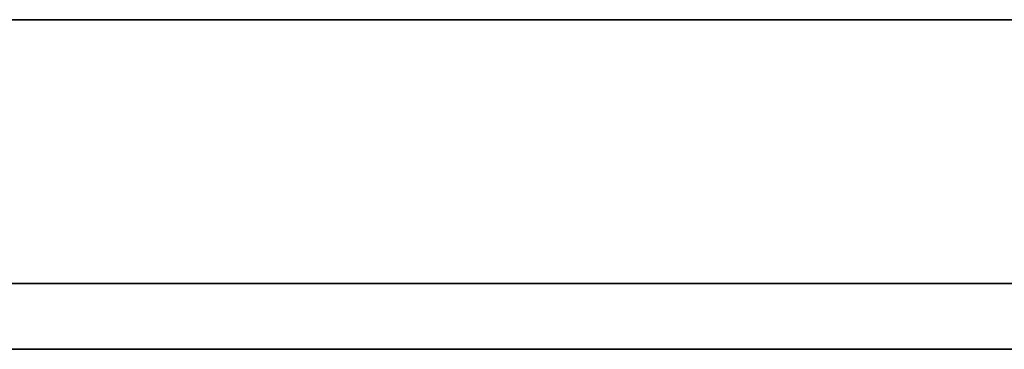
# Model space of a CAD drawing. Header units: millimetres. Extents: x -52 to 139, y -34 to 1.
# Tile 8 of 14: x 26 to 56, y -13 to -3. Entities that reach past the tile are written whole.
import ezdxf

# ---------------------------------------------------------------- set-up
doc = ezdxf.new("R2010")
doc.units = ezdxf.units.MM
doc.header["$MEASUREMENT"] = 0
for name, color, linetype in [('CFCOMBO-Mounting templates v7_Sketch10', 7, 'Continuous'), ('CFCOMBO-Mounting templates v7_Sketch11', 7, 'Continuous'), ('CFCOMBO-Mounting templates v7_Sketch12', 7, 'Continuous'), ('CFCOMBO-Mounting templates v7_Sketch13', 7, 'Continuous'), ('CFCOMBO-Mounting templates v7_Sketch14', 7, 'Continuous'), ('CFCOMBO-Mounting templates v7_Sketch15', 7, 'Continuous'), ('CFCOMBO-Mounting templates v7_Sketch16', 7, 'Continuous'), ('CFCOMBO-Mounting templates v7_Sketch17', 7, 'Continuous'), ('CFCOMBO-Mounting templates v7_Sketch18', 7, 'Continuous'), ('CFCOMBO-Mounting templates v7_Sketch19', 7, 'Continuous'), ('CFCOMBO-Mounting templates v7_Sketch2', 7, 'Continuous'), ('CFCOMBO-Mounting templates v7_Sketch20', 7, 'Continuous'), ('CFCOMBO-Mounting templates v7_Sketch22', 7, 'Continuous'), ('CFCOMBO-Mounting templates v7_Sketch28', 7, 'Continuous'), ('CFCOMBO-Mounting templates v7_Sketch3', 7, 'Continuous'), ('CFCOMBO-Mounting templates v7_Sketch4', 7, 'Continuous'), ('CFCOMBO-Mounting templates v7_Sketch7', 7, 'Continuous'), ('CFCOMBO-Mounting templates v7_Sketch8', 7, 'Continuous'), ('CFCOMBO-Mounting templates v7_Sketch9', 7, 'Continuous')]:
    doc.layers.add(name, color=color, linetype=linetype)

msp = doc.modelspace()

# ---------------------------------------------------------------- linework, layer by layer
at = {"layer": 'CFCOMBO-Mounting templates v7_Sketch10'}
for q in [(26.5, -11), (26.5, -11), (26.5, -11), (26.5, -11), (26.602, -11, 2.93), (26.602, -11, -2.93)]:
    msp.add_line((68.5, -11), q, dxfattribs=at)
at = {"layer": 'CFCOMBO-Mounting templates v7_Sketch10', "extrusion": (0, 1, 0)}
for radius in [42, 40]:
    msp.add_circle((-68.5, 0, -11), radius, dxfattribs=at)
msp.add_arc((-68.5, 0, -11), 49.5, 22.1113, 337.8887, dxfattribs=at)
at = {"layer": 'CFCOMBO-Mounting templates v7_Sketch11'}
for p, q in [((26.602, -11, 2.93), (28.597, -11, 2.79)), ((28.597, -11, -2.79), (26.602, -11, -2.93))]:
    msp.add_line(p, q, dxfattribs=at)
at = {"layer": 'CFCOMBO-Mounting templates v7_Sketch11', "extrusion": (0, 1, 0)}
for radius, start, end in [(49.5, 22.1113, 337.8887), (42, 4, 86), (42, 274, 356), (40, 274, 356), (40, 4, 86)]:
    msp.add_arc((-68.5, 0, -11), radius, start, end, dxfattribs=at)
at = {"layer": 'CFCOMBO-Mounting templates v7_Sketch12'}
for p, q in [((28.597, -11, -2.79), (26.602, -11, -2.93)), ((26.602, -11, 2.93), (28.597, -11, 2.79))]:
    msp.add_line(p, q, dxfattribs=at)
at = {"layer": 'CFCOMBO-Mounting templates v7_Sketch12', "extrusion": (0, 1, 0)}
for radius, start, end in [(49.5, 22.1113, 337.8887), (42, 4, 86), (42, 274, 356), (40, 274, 356), (40, 4, 86)]:
    msp.add_arc((-68.5, 0, -11), radius, start, end, dxfattribs=at)
at = {"layer": 'CFCOMBO-Mounting templates v7_Sketch13', "extrusion": (0, 1, 0)}
for radius, start, end in [(70, 41.42091, 89.18683), (50, 22.1113, 179.427)]:
    msp.add_arc((-68.5, 0, -3), radius, start, end, dxfattribs=at)
at = {"layer": 'CFCOMBO-Mounting templates v7_Sketch14', "extrusion": (0, -1, 0)}
for radius, start, end in [(70, 221.42091, 269.18464), (70, 90.81317, 138.57909), (50.75, 203.362, 156.638), (50, 202.1113, 157.8887)]:
    msp.add_arc((68.5, 0, 13), radius, start, end, dxfattribs=at)
at = {"layer": 'CFCOMBO-Mounting templates v7_Sketch15'}
for p, q in [((26.602, -13, -2.93), (28.597, -13, -2.79)), ((28.597, -13, 2.79), (26.602, -13, 2.93))]:
    msp.add_line(p, q, dxfattribs=at)
at = {"layer": 'CFCOMBO-Mounting templates v7_Sketch15', "extrusion": (0, -1, 0)}
for radius, start, end in [(50.25, 202.4667, 157.5333), (49.5, 202.1113, 157.8887), (42, 184, 266), (42, 94, 176), (40, 184, 266), (40, 94, 176)]:
    msp.add_arc((68.5, 0, 13), radius, start, end, dxfattribs=at)
at = {"layer": 'CFCOMBO-Mounting templates v7_Sketch16', "extrusion": (0, 1, 0)}
for radius, start, end in [(70, 270.81536, 318.57909), (50.75, 180.5645, 336.638)]:
    msp.add_arc((-68.5, 0, -3), radius, start, end, dxfattribs=at)
at = {"layer": 'CFCOMBO-Mounting templates v7_Sketch17', "extrusion": (0, 1, 0)}
for radius, start, end in [(70, 41.42091, 89.18683), (50.75, 23.362, 179.4355)]:
    msp.add_arc((-68.5, 0, -3), radius, start, end, dxfattribs=at)
at = {"layer": 'CFCOMBO-Mounting templates v7_Sketch18'}
for p, q in [((28.597, -11, -2.79), (26.602, -11, -2.93)), ((26.602, -11, 2.93), (28.597, -11, 2.79))]:
    msp.add_line(p, q, dxfattribs=at)
at = {"layer": 'CFCOMBO-Mounting templates v7_Sketch18', "extrusion": (0, 1, 0)}
for radius, start, end in [(50.25, 22.4667, 337.5333), (42, 274, 356), (42, 4, 86), (40, 274, 356), (40, 4, 86)]:
    msp.add_arc((-68.5, 0, -11), radius, start, end, dxfattribs=at)
at = {"layer": 'CFCOMBO-Mounting templates v7_Sketch19'}
for p, q in [((26.602, -11, 2.93), (28.597, -11, 2.79)), ((28.597, -11, -2.79), (26.602, -11, -2.93))]:
    msp.add_line(p, q, dxfattribs=at)
at = {"layer": 'CFCOMBO-Mounting templates v7_Sketch19', "extrusion": (0, 1, 0)}
for radius, start, end in [(50.25, 22.4667, 337.5333), (42, 274, 356), (42, 4, 86), (40, 4, 86), (40, 274, 356)]:
    msp.add_arc((-68.5, 0, -11), radius, start, end, dxfattribs=at)
at = {"layer": 'CFCOMBO-Mounting templates v7_Sketch2', "extrusion": (0, -1, 0)}
for centre, radius in [((68.5, 0, 3), 41.5), ((35.973, -32.527, 3), 2.1), ((35.973, 32.527, 3), 2.1)]:
    msp.add_circle(centre, radius, dxfattribs=at)
for radius, start, end in [(70, 221.42091, 138.57909), (50, 202.1113, 157.8887)]:
    msp.add_arc((68.5, 0, 3), radius, start, end, dxfattribs=at)
at = {"layer": 'CFCOMBO-Mounting templates v7_Sketch20'}
for p, q in [((28.597, -11, -2.79), (26.602, -11, -2.93)), ((26.602, -11, 2.93), (28.597, -11, 2.79)), ((32, -11, 12), (41, -11, 12)), ((41, -11, -14), (32, -11, -14)), ((32, -11, -14), (32, -11, 12)), ((41, -11, 12), (41, -11, -14))]:
    msp.add_line(p, q, dxfattribs=at)
at = {"layer": 'CFCOMBO-Mounting templates v7_Sketch20', "extrusion": (0, 1, 0)}
for radius, start, end in [(50.25, 22.4667, 337.5333), (42, 274, 356), (42, 4, 86), (40, 4, 86), (40, 274, 356)]:
    msp.add_arc((-68.5, 0, -11), radius, start, end, dxfattribs=at)
at = {"layer": 'CFCOMBO-Mounting templates v7_Sketch22'}
for p, q in [((28.597, -11, -2.79), (26.602, -11, -2.93)), ((26.602, -11, 2.93), (28.597, -11, 2.79)), ((33.108, -11, 3.589), (33.02, -11, 4.08)), ((33.102, -11, -5.319), (33.102, -11, -5.759)), ((36, -11, -5.319), (33.102, -11, -5.319)), ((33.102, -11, -5.759), (33.509, -11, -5.759)), ((33.102, -11, -0.664), (33.102, -11, -1.104)), ((36, -11, -0.664), (33.102, -11, -0.664)), ((33.102, -11, -1.104), (33.509, -11, -1.104)), ((34.106, -11, 3.161), (33.675, -11, 3.106)), ((34.011, -11, -9.246), (36, -11, -9.246)), ((34.011, -11, -4.591), (36, -11, -4.591)), ((36, -11, -7.041), (34.117, -11, -7.041)), ((36, -11, -2.386), (34.117, -11, -2.386)), ((36, -11, -8.757), (34.175, -11, -8.757)), ((36, -11, -4.102), (34.175, -11, -4.102)), ((34.317, -11, -7.532), (36, -11, -7.532)), ((34.317, -11, -2.877), (36, -11, -2.877)), ((34.497, -11, -5.81), (36, -11, -5.81)), ((34.497, -11, -1.156), (36, -11, -1.156)), ((34.944, -11, 4.13), (34.879, -11, 3.638)), ((36, -11, -9.246), (36, -11, -8.757)), ((36, -11, -7.532), (36, -11, -7.041)), ((36, -11, -5.81), (36, -11, -5.319)), ((36, -11, -1.156), (36, -11, -0.664)), ((36, -11, -2.877), (36, -11, -2.386)), ((36, -11, -4.591), (36, -11, -4.102))]:
    msp.add_line(p, q, dxfattribs=at)
at = {"layer": 'CFCOMBO-Mounting templates v7_Sketch22', "extrusion": (0, 1, 0)}
for radius, start, end in [(50.25, 22.4667, 337.5333), (42, 274, 356), (42, 4, 86), (40, 274, 356), (40, 4, 86)]:
    msp.add_arc((-68.5, 0, -11), radius, start, end, dxfattribs=at)
at = {"layer": 'CFCOMBO-Mounting templates v7_Sketch22'}
for points, knots in [([(31.984, -11, 2.877), (31.989, -11, 2.771), (32, -11, 2.561), (32.083, -11, 2.369), (32.124, -11, 2.274)], [0, 0, 0, 0, 0.03164171, 0.06236014, 0.06236014, 0.06236014, 0.06236014]), ([(32.281, -11, 6.771), (32.194, -11, 6.653), (32.012, -11, 6.406), (31.993, -11, 6.098), (31.984, -11, 5.936)], [0, 0, 0, 0, 0.04282902, 0.09034478, 0.09034478, 0.09034478, 0.09034478]), ([(31.984, -11, 5.936), (31.994, -11, 5.773), (32.013, -11, 5.461), (32.199, -11, 5.212), (32.288, -11, 5.093)], [0, 0, 0, 0, 0.04787944, 0.09138289, 0.09138289, 0.09138289, 0.09138289]), ([(32.255, -11, 3.671), (32.176, -11, 3.556), (32.012, -11, 3.317), (31.993, -11, 3.027), (31.984, -11, 2.877)], [0, 0, 0, 0, 0.04119557, 0.08530881, 0.08530881, 0.08530881, 0.08530881]), ([(32.124, -11, 2.274), (32.174, -11, 2.188), (32.272, -11, 2.021), (32.43, -11, 1.908), (32.508, -11, 1.853)], [0, 0, 0, 0, 0.02944897, 0.05755939, 0.05755939, 0.05755939, 0.05755939]), ([(33.02, -11, 4.08), (32.868, -11, 4.044), (32.576, -11, 3.974), (32.359, -11, 3.769), (32.255, -11, 3.671)], [0, 0, 0, 0, 0.04623713, 0.08814089, 0.08814089, 0.08814089, 0.08814089]), ([(33.015, -11, 7.085), (32.875, -11, 7.072), (32.597, -11, 7.046), (32.386, -11, 6.862), (32.281, -11, 6.771)], [0, 0, 0, 0, 0.04093599, 0.08164679, 0.08164679, 0.08164679, 0.08164679]), ([(32.288, -11, 5.093), (32.395, -11, 5), (32.607, -11, 4.814), (32.888, -11, 4.787), (33.029, -11, 4.774)], [0, 0, 0, 0, 0.04136486, 0.08249451, 0.08249451, 0.08249451, 0.08249451]), ([(32.565, -11, 2.394), (32.513, -11, 2.461), (32.406, -11, 2.6), (32.394, -11, 2.776), (32.387, -11, 2.866)], [0, 0, 0, 0, 0.02480864, 0.05144222, 0.05144222, 0.05144222, 0.05144222]), ([(32.387, -11, 2.866), (32.394, -11, 2.957), (32.407, -11, 3.134), (32.515, -11, 3.275), (32.568, -11, 3.344)], [0, 0, 0, 0, 0.02664502, 0.05202434, 0.05202434, 0.05202434, 0.05202434]), ([(32.508, -11, 1.853), (32.589, -11, 1.81), (32.751, -11, 1.726), (32.933, -11, 1.713), (33.023, -11, 1.707)], [0, 0, 0, 0, 0.02732341, 0.05410798, 0.05410798, 0.05410798, 0.05410798]), ([(33.012, -11, 2.211), (32.927, -11, 2.219), (32.758, -11, 2.233), (32.629, -11, 2.341), (32.565, -11, 2.394)], [0, 0, 0, 0, 0.02511242, 0.04940587, 0.04940587, 0.04940587, 0.04940587]), ([(32.568, -11, 3.344), (32.64, -11, 3.402), (32.798, -11, 3.531), (32.999, -11, 3.569), (33.108, -11, 3.589)], [0, 0, 0, 0, 0.02743818, 0.06017635, 0.06017635, 0.06017635, 0.06017635]), ([(33.517, -11, 2.462), (33.453, -11, 2.389), (33.32, -11, 2.237), (33.117, -11, 2.22), (33.012, -11, 2.211)], [0, 0, 0, 0, 0.02805874, 0.05838767, 0.05838767, 0.05838767, 0.05838767]), ([(33.512, -11, 6.937), (33.438, -11, 6.98), (33.284, -11, 7.069), (33.107, -11, 7.079), (33.015, -11, 7.085)], [0, 0, 0, 0, 0.02532155, 0.05244866, 0.05244866, 0.05244866, 0.05244866]), ([(33.023, -11, 1.707), (33.107, -11, 1.712), (33.275, -11, 1.724), (33.422, -11, 1.805), (33.495, -11, 1.846)], [0, 0, 0, 0, 0.02500445, 0.04975451, 0.04975451, 0.04975451, 0.04975451]), ([(33.029, -11, 4.774), (33.117, -11, 4.779), (33.291, -11, 4.79), (33.44, -11, 4.877), (33.513, -11, 4.92)], [0, 0, 0, 0, 0.02627782, 0.05121729, 0.05121729, 0.05121729, 0.05121729]), ([(33.544, -11, -7.456), (33.396, -11, -7.576), (33.11, -11, -7.809), (33.061, -11, -8.174), (33.037, -11, -8.351)], [0, 0, 0, 0, 0.0549002, 0.1064187, 0.1064187, 0.1064187, 0.1064187]), ([(33.166, -11, -6.121), (33.129, -11, -6.201), (33.051, -11, -6.364), (33.042, -11, -6.544), (33.037, -11, -6.637)], [0, 0, 0, 0, 0.02609355, 0.0536383, 0.0536383, 0.0536383, 0.0536383]), ([(33.037, -11, -8.351), (33.044, -11, -8.483), (33.056, -11, -8.729), (33.206, -11, -8.923), (33.276, -11, -9.014)], [0, 0, 0, 0, 0.03859531, 0.07197617, 0.07197617, 0.07197617, 0.07197617]), ([(33.037, -11, -6.637), (33.041, -11, -6.737), (33.048, -11, -6.923), (33.132, -11, -7.088), (33.171, -11, -7.165)], [0, 0, 0, 0, 0.02948728, 0.05503658, 0.05503658, 0.05503658, 0.05503658]), ([(33.166, -11, -1.467), (33.129, -11, -1.546), (33.051, -11, -1.709), (33.042, -11, -1.89), (33.037, -11, -1.982)], [0, 0, 0, 0, 0.02609366, 0.0536383, 0.0536383, 0.0536383, 0.0536383]), ([(33.037, -11, -3.696), (33.044, -11, -3.828), (33.056, -11, -4.074), (33.206, -11, -4.269), (33.276, -11, -4.359)], [0, 0, 0, 0, 0.03859531, 0.07197617, 0.07197617, 0.07197617, 0.07197617]), ([(33.037, -11, -1.982), (33.041, -11, -2.082), (33.048, -11, -2.268), (33.132, -11, -2.433), (33.171, -11, -2.51)], [0, 0, 0, 0, 0.0294874, 0.05503659, 0.05503659, 0.05503659, 0.05503659]), ([(33.544, -11, -2.801), (33.396, -11, -2.921), (33.11, -11, -3.154), (33.061, -11, -3.519), (33.037, -11, -3.696)], [0, 0, 0, 0, 0.0549002, 0.1064187, 0.1064187, 0.1064187, 0.1064187]), ([(33.509, -11, -5.759), (33.441, -11, -5.808), (33.305, -11, -5.908), (33.213, -11, -6.05), (33.166, -11, -6.121)], [0, 0, 0, 0, 0.02492619, 0.05026819, 0.05026819, 0.05026819, 0.05026819]), ([(33.509, -11, -1.104), (33.441, -11, -1.153), (33.305, -11, -1.253), (33.213, -11, -1.395), (33.166, -11, -1.467)], [0, 0, 0, 0, 0.02492627, 0.05026817, 0.05026817, 0.05026817, 0.05026817]), ([(33.171, -11, -7.165), (33.22, -11, -7.229), (33.32, -11, -7.358), (33.469, -11, -7.423), (33.544, -11, -7.456)], [0, 0, 0, 0, 0.02377988, 0.04802775, 0.04802775, 0.04802775, 0.04802775]), ([(33.171, -11, -2.51), (33.22, -11, -2.574), (33.32, -11, -2.703), (33.469, -11, -2.768), (33.544, -11, -2.801)], [0, 0, 0, 0, 0.02377988, 0.04802775, 0.04802775, 0.04802775, 0.04802775]), ([(33.276, -11, -9.014), (33.373, -11, -9.081), (33.593, -11, -9.233), (33.862, -11, -9.241), (34.011, -11, -9.246)], [0, 0, 0, 0, 0.03495559, 0.07855564, 0.07855564, 0.07855564, 0.07855564]), ([(33.276, -11, -4.359), (33.373, -11, -4.426), (33.593, -11, -4.578), (33.862, -11, -4.586), (34.011, -11, -4.591)], [0, 0, 0, 0, 0.03495559, 0.07855564, 0.07855564, 0.07855564, 0.07855564]), ([(33.462, -11, -8.241), (33.47, -11, -8.145), (33.486, -11, -7.954), (33.606, -11, -7.806), (33.666, -11, -7.734)], [0, 0, 0, 0, 0.02842517, 0.05583856, 0.05583856, 0.05583856, 0.05583856]), ([(33.462, -11, -6.528), (33.467, -11, -6.46), (33.476, -11, -6.325), (33.54, -11, -6.205), (33.572, -11, -6.145)], [0, 0, 0, 0, 0.020138, 0.04026129, 0.04026129, 0.04026129, 0.04026129]), ([(33.542, -11, -8.536), (33.519, -11, -8.492), (33.471, -11, -8.399), (33.465, -11, -8.295), (33.462, -11, -8.241)], [0, 0, 0, 0, 0.01487765, 0.03082607, 0.03082607, 0.03082607, 0.03082607]), ([(33.626, -11, -6.921), (33.579, -11, -6.871), (33.474, -11, -6.762), (33.467, -11, -6.61), (33.462, -11, -6.528)], [0, 0, 0, 0, 0.02003007, 0.04384948, 0.04384948, 0.04384948, 0.04384948]), ([(33.462, -11, -1.873), (33.467, -11, -1.805), (33.476, -11, -1.67), (33.54, -11, -1.55), (33.572, -11, -1.49)], [0, 0, 0, 0, 0.02013788, 0.04026128, 0.04026128, 0.04026128, 0.04026128]), ([(33.626, -11, -2.266), (33.579, -11, -2.216), (33.474, -11, -2.107), (33.467, -11, -1.956), (33.462, -11, -1.873)], [0, 0, 0, 0, 0.02002998, 0.04384939, 0.04384939, 0.04384939, 0.04384939]), ([(33.542, -11, -3.881), (33.519, -11, -3.837), (33.471, -11, -3.744), (33.465, -11, -3.64), (33.462, -11, -3.587)], [0, 0, 0, 0, 0.01487765, 0.03082607, 0.03082607, 0.03082607, 0.03082607]), ([(33.462, -11, -3.587), (33.47, -11, -3.49), (33.486, -11, -3.299), (33.606, -11, -3.152), (33.666, -11, -3.079)], [0, 0, 0, 0, 0.02842517, 0.05583856, 0.05583856, 0.05583856, 0.05583856]), ([(33.495, -11, 1.846), (33.563, -11, 1.9), (33.706, -11, 2.012), (33.79, -11, 2.174), (33.834, -11, 2.258)], [0, 0, 0, 0, 0.02574151, 0.0538546, 0.0538546, 0.0538546, 0.0538546]), ([(33.831, -11, 6.484), (33.792, -11, 6.578), (33.719, -11, 6.753), (33.578, -11, 6.879), (33.512, -11, 6.937)], [0, 0, 0, 0, 0.02986605, 0.05605814, 0.05605814, 0.05605814, 0.05605814]), ([(33.513, -11, 4.92), (33.579, -11, 4.977), (33.719, -11, 5.1), (33.792, -11, 5.272), (33.831, -11, 5.363)], [0, 0, 0, 0, 0.02590174, 0.05517627, 0.05517627, 0.05517627, 0.05517627]), ([(33.681, -11, 3.027), (33.674, -11, 2.926), (33.661, -11, 2.725), (33.565, -11, 2.549), (33.517, -11, 2.462)], [0, 0, 0, 0, 0.03008865, 0.05945039, 0.05945039, 0.05945039, 0.05945039]), ([(33.75, -11, -8.709), (33.709, -11, -8.69), (33.625, -11, -8.65), (33.57, -11, -8.575), (33.542, -11, -8.536)], [0, 0, 0, 0, 0.01349066, 0.0275152, 0.0275152, 0.0275152, 0.0275152]), ([(33.75, -11, -4.055), (33.709, -11, -4.035), (33.625, -11, -3.995), (33.57, -11, -3.92), (33.542, -11, -3.881)], [0, 0, 0, 0, 0.01349077, 0.02751513, 0.02751513, 0.02751513, 0.02751513]), ([(33.572, -11, -6.145), (33.613, -11, -6.09), (33.697, -11, -5.977), (33.825, -11, -5.919), (33.891, -11, -5.889)], [0, 0, 0, 0, 0.02027153, 0.04144974, 0.04144974, 0.04144974, 0.04144974]), ([(33.572, -11, -1.49), (33.613, -11, -1.435), (33.697, -11, -1.323), (33.825, -11, -1.264), (33.891, -11, -1.235)], [0, 0, 0, 0, 0.02027144, 0.04144971, 0.04144971, 0.04144971, 0.04144971]), ([(34.117, -11, -7.041), (34.02, -11, -7.039), (33.846, -11, -7.036), (33.693, -11, -6.956), (33.626, -11, -6.921)], [0, 0, 0, 0, 0.02880618, 0.05116324, 0.05116324, 0.05116324, 0.05116324]), ([(34.117, -11, -2.386), (34.02, -11, -2.384), (33.846, -11, -2.381), (33.693, -11, -2.301), (33.626, -11, -2.266)], [0, 0, 0, 0, 0.02880617, 0.05116332, 0.05116332, 0.05116332, 0.05116332]), ([(33.666, -11, -7.734), (33.751, -11, -7.675), (33.946, -11, -7.542), (34.183, -11, -7.535), (34.317, -11, -7.532)], [0, 0, 0, 0, 0.03046293, 0.06943378, 0.06943378, 0.06943378, 0.06943378]), ([(33.666, -11, -3.079), (33.751, -11, -3.02), (33.946, -11, -2.887), (34.183, -11, -2.881), (34.317, -11, -2.877)], [0, 0, 0, 0, 0.03046293, 0.06943378, 0.06943378, 0.06943378, 0.06943378]), ([(33.675, -11, 3.106), (33.677, -11, 3.092), (33.68, -11, 3.065), (33.68, -11, 3.039), (33.681, -11, 3.027)], [0, 0, 0, 0, 0.004452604, 0.007934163, 0.007934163, 0.007934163, 0.007934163]), ([(34.175, -11, -8.757), (34.09, -11, -8.757), (33.946, -11, -8.757), (33.807, -11, -8.723), (33.75, -11, -8.709)], [0, 0, 0, 0, 0.02536917, 0.04282769, 0.04282769, 0.04282769, 0.04282769]), ([(34.175, -11, -4.102), (34.09, -11, -4.102), (33.946, -11, -4.102), (33.807, -11, -4.068), (33.75, -11, -4.055)], [0, 0, 0, 0, 0.02536916, 0.04282771, 0.04282771, 0.04282771, 0.04282771]), ([(34.19, -11, 7.048), (34.108, -11, 6.973), (33.939, -11, 6.817), (33.868, -11, 6.598), (33.831, -11, 6.484)], [0, 0, 0, 0, 0.032632, 0.06779653, 0.06779653, 0.06779653, 0.06779653]), ([(33.831, -11, 5.363), (33.875, -11, 5.249), (33.959, -11, 5.031), (34.135, -11, 4.876), (34.218, -11, 4.802)], [0, 0, 0, 0, 0.03603032, 0.06904886, 0.06904886, 0.06904886, 0.06904886]), ([(33.834, -11, 2.258), (33.867, -11, 2.147), (33.931, -11, 1.933), (34.094, -11, 1.781), (34.173, -11, 1.707)], [0, 0, 0, 0, 0.0339344, 0.06578317, 0.06578317, 0.06578317, 0.06578317]), ([(33.891, -11, -5.889), (33.976, -11, -5.867), (34.174, -11, -5.813), (34.379, -11, -5.811), (34.497, -11, -5.81)], [0, 0, 0, 0, 0.02632564, 0.06130657, 0.06130657, 0.06130657, 0.06130657]), ([(33.891, -11, -1.235), (33.976, -11, -1.212), (34.174, -11, -1.158), (34.379, -11, -1.157), (34.497, -11, -1.156)], [0, 0, 0, 0, 0.02632564, 0.06130657, 0.06130657, 0.06130657, 0.06130657]), ([(34.271, -11, 2.252), (34.207, -11, 2.332), (34.076, -11, 2.497), (34.06, -11, 2.707), (34.052, -11, 2.814)], [0, 0, 0, 0, 0.03002497, 0.06161098, 0.06161098, 0.06161098, 0.06161098]), ([(34.052, -11, 2.814), (34.055, -11, 2.867), (34.062, -11, 2.984), (34.091, -11, 3.098), (34.106, -11, 3.161)], [0, 0, 0, 0, 0.01568017, 0.03514668, 0.03514668, 0.03514668, 0.03514668]), ([(34.173, -11, 1.707), (34.267, -11, 1.649), (34.465, -11, 1.529), (34.697, -11, 1.517), (34.819, -11, 1.51)], [0, 0, 0, 0, 0.03255015, 0.068393, 0.068393, 0.068393, 0.068393]), ([(34.843, -11, 7.246), (34.721, -11, 7.239), (34.486, -11, 7.226), (34.285, -11, 7.105), (34.19, -11, 7.048)], [0, 0, 0, 0, 0.03618539, 0.06920787, 0.06920787, 0.06920787, 0.06920787]), ([(34.218, -11, 4.802), (34.314, -11, 4.746), (34.511, -11, 4.63), (34.739, -11, 4.617), (34.857, -11, 4.61)], [0, 0, 0, 0, 0.03268757, 0.06753666, 0.06753666, 0.06753666, 0.06753666]), ([(34.829, -11, 2.031), (34.723, -11, 2.04), (34.513, -11, 2.056), (34.351, -11, 2.188), (34.271, -11, 2.252)], [0, 0, 0, 0, 0.03135695, 0.06129596, 0.06129596, 0.06129596, 0.06129596]), ([(34.819, -11, 1.51), (34.987, -11, 1.526), (35.324, -11, 1.558), (35.579, -11, 1.781), (35.707, -11, 1.892)], [0, 0, 0, 0, 0.04933021, 0.09887057, 0.09887057, 0.09887057, 0.09887057]), ([(35.424, -11, 2.27), (35.339, -11, 2.2), (35.165, -11, 2.059), (34.942, -11, 2.041), (34.829, -11, 2.031)], [0, 0, 0, 0, 0.03229446, 0.06544194, 0.06544194, 0.06544194, 0.06544194]), ([(35.718, -11, 6.883), (35.593, -11, 6.989), (35.34, -11, 7.202), (35.01, -11, 7.231), (34.843, -11, 7.246)], [0, 0, 0, 0, 0.04788068, 0.0967855, 0.0967855, 0.0967855, 0.0967855]), ([(34.857, -11, 4.61), (35.021, -11, 4.625), (35.347, -11, 4.654), (35.595, -11, 4.867), (35.719, -11, 4.973)], [0, 0, 0, 0, 0.0480672, 0.09563975, 0.09563975, 0.09563975, 0.09563975]), ([(34.879, -11, 3.638), (35.003, -11, 3.61), (35.226, -11, 3.559), (35.402, -11, 3.415), (35.48, -11, 3.351)], [0, 0, 0, 0, 0.03768771, 0.06751085, 0.06751085, 0.06751085, 0.06751085]), ([(35.757, -11, 3.733), (35.643, -11, 3.836), (35.411, -11, 4.048), (35.102, -11, 4.102), (34.944, -11, 4.13)], [0, 0, 0, 0, 0.04520528, 0.09216018, 0.09216018, 0.09216018, 0.09216018]), ([(35.664, -11, 2.855), (35.655, -11, 2.745), (35.635, -11, 2.525), (35.494, -11, 2.355), (35.424, -11, 2.27)], [0, 0, 0, 0, 0.03251661, 0.06461336, 0.06461336, 0.06461336, 0.06461336]), ([(35.48, -11, 3.351), (35.534, -11, 3.278), (35.643, -11, 3.131), (35.657, -11, 2.948), (35.664, -11, 2.855)], [0, 0, 0, 0, 0.02643951, 0.0538078, 0.0538078, 0.0538078, 0.0538078]), ([(35.707, -11, 1.892), (35.813, -11, 2.031), (36.031, -11, 2.315), (36.058, -11, 2.674), (36.071, -11, 2.858)], [0, 0, 0, 0, 0.0511531, 0.1052673, 0.1052673, 0.1052673, 0.1052673]), ([(36.068, -11, 5.928), (36.056, -11, 6.113), (36.034, -11, 6.466), (35.82, -11, 6.748), (35.718, -11, 6.883)], [0, 0, 0, 0, 0.0541925, 0.1037615, 0.1037615, 0.1037615, 0.1037615]), ([(35.719, -11, 4.973), (35.821, -11, 5.107), (36.034, -11, 5.389), (36.056, -11, 5.743), (36.068, -11, 5.928)], [0, 0, 0, 0, 0.0495148, 0.1037017, 0.1037017, 0.1037017, 0.1037017]), ([(36.071, -11, 2.858), (36.06, -11, 3.024), (36.038, -11, 3.346), (35.849, -11, 3.607), (35.757, -11, 3.733)], [0, 0, 0, 0, 0.04882658, 0.09459669, 0.09459669, 0.09459669, 0.09459669])]:
    msp.add_open_spline(points, degree=3, knots=knots, dxfattribs=at)
at = {"layer": 'CFCOMBO-Mounting templates v7_Sketch28'}
for p, q in [((25.547, -11, 2.001), (29.538, -11, 1.722)), ((26.602, -11, 2.93), (28.597, -11, 2.79)), ((28.597, -11, -2.79), (26.602, -11, -2.93)), ((33.108, -11, 3.589), (33.02, -11, 4.08)), ((36, -11, -5.319), (33.102, -11, -5.319)), ((33.102, -11, -5.759), (33.509, -11, -5.759)), ((33.102, -11, -5.319), (33.102, -11, -5.759)), ((33.102, -11, -1.104), (33.509, -11, -1.104)), ((33.102, -11, -0.664), (33.102, -11, -1.104)), ((36, -11, -0.664), (33.102, -11, -0.664)), ((34.106, -11, 3.161), (33.675, -11, 3.106)), ((34.011, -11, -9.246), (36, -11, -9.246)), ((34.011, -11, -4.591), (36, -11, -4.591)), ((36, -11, -7.041), (34.117, -11, -7.041)), ((36, -11, -2.386), (34.117, -11, -2.386)), ((36, -11, -8.757), (34.175, -11, -8.757)), ((36, -11, -4.102), (34.175, -11, -4.102)), ((34.317, -11, -7.532), (36, -11, -7.532)), ((34.317, -11, -2.877), (36, -11, -2.877)), ((34.497, -11, -5.81), (36, -11, -5.81)), ((34.497, -11, -1.156), (36, -11, -1.156)), ((34.944, -11, 4.13), (34.879, -11, 3.638)), ((36, -11, -5.81), (36, -11, -5.319)), ((36, -11, -9.246), (36, -11, -8.757)), ((36, -11, -7.532), (36, -11, -7.041)), ((36, -11, -4.591), (36, -11, -4.102)), ((36, -11, -2.877), (36, -11, -2.386)), ((36, -11, -1.156), (36, -11, -0.664))]:
    msp.add_line(p, q, dxfattribs=at)
at = {"layer": 'CFCOMBO-Mounting templates v7_Sketch28', "extrusion": (0, 1, 0)}
for radius, start, end in [(50.25, 22.4667, 337.5333), (43, 2.6674, 87.3326), (42, 274, 356), (42, 4, 86), (40, 274, 356), (40, 4, 86), (39, 2.5307, 87.4693)]:
    msp.add_arc((-68.5, 0, -11), radius, start, end, dxfattribs=at)
at = {"layer": 'CFCOMBO-Mounting templates v7_Sketch28'}
for points, knots in [([(31.984, -11, 5.936), (31.994, -11, 5.773), (32.013, -11, 5.461), (32.199, -11, 5.212), (32.288, -11, 5.093)], [0, 0, 0, 0, 0.04787944, 0.09138289, 0.09138289, 0.09138289, 0.09138289]), ([(32.281, -11, 6.771), (32.194, -11, 6.653), (32.012, -11, 6.406), (31.993, -11, 6.098), (31.984, -11, 5.936)], [0, 0, 0, 0, 0.04282902, 0.09034478, 0.09034478, 0.09034478, 0.09034478]), ([(32.255, -11, 3.671), (32.176, -11, 3.556), (32.012, -11, 3.317), (31.993, -11, 3.027), (31.984, -11, 2.877)], [0, 0, 0, 0, 0.04119557, 0.08530881, 0.08530881, 0.08530881, 0.08530881]), ([(31.984, -11, 2.877), (31.989, -11, 2.771), (32, -11, 2.561), (32.083, -11, 2.369), (32.124, -11, 2.274)], [0, 0, 0, 0, 0.03164171, 0.06236014, 0.06236014, 0.06236014, 0.06236014]), ([(32.124, -11, 2.274), (32.174, -11, 2.188), (32.272, -11, 2.021), (32.43, -11, 1.908), (32.508, -11, 1.853)], [0, 0, 0, 0, 0.02944897, 0.05755939, 0.05755939, 0.05755939, 0.05755939]), ([(33.02, -11, 4.08), (32.868, -11, 4.044), (32.576, -11, 3.974), (32.359, -11, 3.769), (32.255, -11, 3.671)], [0, 0, 0, 0, 0.04623713, 0.08814089, 0.08814089, 0.08814089, 0.08814089]), ([(33.015, -11, 7.085), (32.875, -11, 7.072), (32.597, -11, 7.046), (32.386, -11, 6.862), (32.281, -11, 6.771)], [0, 0, 0, 0, 0.04093599, 0.08164679, 0.08164679, 0.08164679, 0.08164679]), ([(32.288, -11, 5.093), (32.395, -11, 5), (32.607, -11, 4.814), (32.888, -11, 4.787), (33.029, -11, 4.774)], [0, 0, 0, 0, 0.04136486, 0.08249451, 0.08249451, 0.08249451, 0.08249451]), ([(32.565, -11, 2.394), (32.513, -11, 2.461), (32.406, -11, 2.6), (32.394, -11, 2.776), (32.387, -11, 2.866)], [0, 0, 0, 0, 0.02480864, 0.05144222, 0.05144222, 0.05144222, 0.05144222]), ([(32.387, -11, 2.866), (32.394, -11, 2.957), (32.407, -11, 3.134), (32.515, -11, 3.275), (32.568, -11, 3.344)], [0, 0, 0, 0, 0.02664502, 0.05202434, 0.05202434, 0.05202434, 0.05202434]), ([(32.508, -11, 1.853), (32.589, -11, 1.81), (32.751, -11, 1.726), (32.933, -11, 1.713), (33.023, -11, 1.707)], [0, 0, 0, 0, 0.02732341, 0.05410798, 0.05410798, 0.05410798, 0.05410798]), ([(33.012, -11, 2.211), (32.927, -11, 2.219), (32.758, -11, 2.233), (32.629, -11, 2.341), (32.565, -11, 2.394)], [0, 0, 0, 0, 0.02511242, 0.04940587, 0.04940587, 0.04940587, 0.04940587]), ([(32.568, -11, 3.344), (32.64, -11, 3.402), (32.798, -11, 3.531), (32.999, -11, 3.569), (33.108, -11, 3.589)], [0, 0, 0, 0, 0.02743818, 0.06017635, 0.06017635, 0.06017635, 0.06017635]), ([(33.517, -11, 2.462), (33.453, -11, 2.389), (33.32, -11, 2.237), (33.117, -11, 2.22), (33.012, -11, 2.211)], [0, 0, 0, 0, 0.02805874, 0.05838767, 0.05838767, 0.05838767, 0.05838767]), ([(33.512, -11, 6.937), (33.438, -11, 6.98), (33.284, -11, 7.069), (33.107, -11, 7.079), (33.015, -11, 7.085)], [0, 0, 0, 0, 0.02532155, 0.05244866, 0.05244866, 0.05244866, 0.05244866]), ([(33.023, -11, 1.707), (33.107, -11, 1.712), (33.275, -11, 1.724), (33.422, -11, 1.805), (33.495, -11, 1.846)], [0, 0, 0, 0, 0.02500445, 0.04975451, 0.04975451, 0.04975451, 0.04975451]), ([(33.029, -11, 4.774), (33.117, -11, 4.779), (33.291, -11, 4.79), (33.44, -11, 4.877), (33.513, -11, 4.92)], [0, 0, 0, 0, 0.02627782, 0.05121729, 0.05121729, 0.05121729, 0.05121729]), ([(33.166, -11, -6.121), (33.129, -11, -6.201), (33.051, -11, -6.364), (33.042, -11, -6.544), (33.037, -11, -6.637)], [0, 0, 0, 0, 0.02609355, 0.0536383, 0.0536383, 0.0536383, 0.0536383]), ([(33.037, -11, -6.637), (33.041, -11, -6.737), (33.048, -11, -6.923), (33.132, -11, -7.088), (33.171, -11, -7.165)], [0, 0, 0, 0, 0.02948728, 0.05503658, 0.05503658, 0.05503658, 0.05503658]), ([(33.544, -11, -7.456), (33.396, -11, -7.576), (33.11, -11, -7.809), (33.061, -11, -8.174), (33.037, -11, -8.351)], [0, 0, 0, 0, 0.0549002, 0.1064187, 0.1064187, 0.1064187, 0.1064187]), ([(33.037, -11, -8.351), (33.044, -11, -8.483), (33.056, -11, -8.729), (33.206, -11, -8.923), (33.276, -11, -9.014)], [0, 0, 0, 0, 0.03859531, 0.07197617, 0.07197617, 0.07197617, 0.07197617]), ([(33.037, -11, -1.982), (33.041, -11, -2.082), (33.048, -11, -2.268), (33.132, -11, -2.433), (33.171, -11, -2.51)], [0, 0, 0, 0, 0.0294874, 0.05503659, 0.05503659, 0.05503659, 0.05503659]), ([(33.544, -11, -2.801), (33.396, -11, -2.921), (33.11, -11, -3.154), (33.061, -11, -3.519), (33.037, -11, -3.696)], [0, 0, 0, 0, 0.0549002, 0.1064187, 0.1064187, 0.1064187, 0.1064187]), ([(33.166, -11, -1.467), (33.129, -11, -1.546), (33.051, -11, -1.709), (33.042, -11, -1.89), (33.037, -11, -1.982)], [0, 0, 0, 0, 0.02609366, 0.0536383, 0.0536383, 0.0536383, 0.0536383]), ([(33.037, -11, -3.696), (33.044, -11, -3.828), (33.056, -11, -4.074), (33.206, -11, -4.269), (33.276, -11, -4.359)], [0, 0, 0, 0, 0.03859531, 0.07197617, 0.07197617, 0.07197617, 0.07197617]), ([(33.509, -11, -5.759), (33.441, -11, -5.808), (33.305, -11, -5.908), (33.213, -11, -6.05), (33.166, -11, -6.121)], [0, 0, 0, 0, 0.02492619, 0.05026819, 0.05026819, 0.05026819, 0.05026819]), ([(33.509, -11, -1.104), (33.441, -11, -1.153), (33.305, -11, -1.253), (33.213, -11, -1.395), (33.166, -11, -1.467)], [0, 0, 0, 0, 0.02492627, 0.05026817, 0.05026817, 0.05026817, 0.05026817]), ([(33.171, -11, -7.165), (33.22, -11, -7.229), (33.32, -11, -7.358), (33.469, -11, -7.423), (33.544, -11, -7.456)], [0, 0, 0, 0, 0.02377988, 0.04802775, 0.04802775, 0.04802775, 0.04802775]), ([(33.171, -11, -2.51), (33.22, -11, -2.574), (33.32, -11, -2.703), (33.469, -11, -2.768), (33.544, -11, -2.801)], [0, 0, 0, 0, 0.02377988, 0.04802775, 0.04802775, 0.04802775, 0.04802775]), ([(33.276, -11, -9.014), (33.373, -11, -9.081), (33.593, -11, -9.233), (33.862, -11, -9.241), (34.011, -11, -9.246)], [0, 0, 0, 0, 0.03495559, 0.07855564, 0.07855564, 0.07855564, 0.07855564]), ([(33.276, -11, -4.359), (33.373, -11, -4.426), (33.593, -11, -4.578), (33.862, -11, -4.586), (34.011, -11, -4.591)], [0, 0, 0, 0, 0.03495559, 0.07855564, 0.07855564, 0.07855564, 0.07855564]), ([(33.462, -11, -6.528), (33.467, -11, -6.46), (33.476, -11, -6.325), (33.54, -11, -6.205), (33.572, -11, -6.145)], [0, 0, 0, 0, 0.020138, 0.04026129, 0.04026129, 0.04026129, 0.04026129]), ([(33.542, -11, -8.536), (33.519, -11, -8.492), (33.471, -11, -8.399), (33.465, -11, -8.295), (33.462, -11, -8.241)], [0, 0, 0, 0, 0.01487765, 0.03082607, 0.03082607, 0.03082607, 0.03082607]), ([(33.462, -11, -8.241), (33.47, -11, -8.145), (33.486, -11, -7.954), (33.606, -11, -7.806), (33.666, -11, -7.734)], [0, 0, 0, 0, 0.02842517, 0.05583856, 0.05583856, 0.05583856, 0.05583856]), ([(33.626, -11, -6.921), (33.579, -11, -6.871), (33.474, -11, -6.762), (33.467, -11, -6.61), (33.462, -11, -6.528)], [0, 0, 0, 0, 0.02003007, 0.04384948, 0.04384948, 0.04384948, 0.04384948]), ([(33.462, -11, -3.587), (33.47, -11, -3.49), (33.486, -11, -3.299), (33.606, -11, -3.152), (33.666, -11, -3.079)], [0, 0, 0, 0, 0.02842517, 0.05583856, 0.05583856, 0.05583856, 0.05583856]), ([(33.462, -11, -1.873), (33.467, -11, -1.805), (33.476, -11, -1.67), (33.54, -11, -1.55), (33.572, -11, -1.49)], [0, 0, 0, 0, 0.02013788, 0.04026128, 0.04026128, 0.04026128, 0.04026128]), ([(33.542, -11, -3.881), (33.519, -11, -3.837), (33.471, -11, -3.744), (33.465, -11, -3.64), (33.462, -11, -3.587)], [0, 0, 0, 0, 0.01487765, 0.03082607, 0.03082607, 0.03082607, 0.03082607]), ([(33.626, -11, -2.266), (33.579, -11, -2.216), (33.474, -11, -2.107), (33.467, -11, -1.956), (33.462, -11, -1.873)], [0, 0, 0, 0, 0.02002998, 0.04384939, 0.04384939, 0.04384939, 0.04384939]), ([(33.495, -11, 1.846), (33.563, -11, 1.9), (33.706, -11, 2.012), (33.79, -11, 2.174), (33.834, -11, 2.258)], [0, 0, 0, 0, 0.02574151, 0.0538546, 0.0538546, 0.0538546, 0.0538546]), ([(33.831, -11, 6.484), (33.792, -11, 6.578), (33.719, -11, 6.753), (33.578, -11, 6.879), (33.512, -11, 6.937)], [0, 0, 0, 0, 0.02986605, 0.05605814, 0.05605814, 0.05605814, 0.05605814]), ([(33.513, -11, 4.92), (33.579, -11, 4.977), (33.719, -11, 5.1), (33.792, -11, 5.272), (33.831, -11, 5.363)], [0, 0, 0, 0, 0.02590174, 0.05517627, 0.05517627, 0.05517627, 0.05517627]), ([(33.681, -11, 3.027), (33.674, -11, 2.926), (33.661, -11, 2.725), (33.565, -11, 2.549), (33.517, -11, 2.462)], [0, 0, 0, 0, 0.03008865, 0.05945039, 0.05945039, 0.05945039, 0.05945039]), ([(33.75, -11, -8.709), (33.709, -11, -8.69), (33.625, -11, -8.65), (33.57, -11, -8.575), (33.542, -11, -8.536)], [0, 0, 0, 0, 0.01349066, 0.0275152, 0.0275152, 0.0275152, 0.0275152]), ([(33.75, -11, -4.055), (33.709, -11, -4.035), (33.625, -11, -3.995), (33.57, -11, -3.92), (33.542, -11, -3.881)], [0, 0, 0, 0, 0.01349077, 0.02751513, 0.02751513, 0.02751513, 0.02751513]), ([(33.572, -11, -6.145), (33.613, -11, -6.09), (33.697, -11, -5.977), (33.825, -11, -5.919), (33.891, -11, -5.889)], [0, 0, 0, 0, 0.02027153, 0.04144974, 0.04144974, 0.04144974, 0.04144974]), ([(33.572, -11, -1.49), (33.613, -11, -1.435), (33.697, -11, -1.323), (33.825, -11, -1.264), (33.891, -11, -1.235)], [0, 0, 0, 0, 0.02027144, 0.04144971, 0.04144971, 0.04144971, 0.04144971]), ([(34.117, -11, -7.041), (34.02, -11, -7.039), (33.846, -11, -7.036), (33.693, -11, -6.956), (33.626, -11, -6.921)], [0, 0, 0, 0, 0.02880618, 0.05116324, 0.05116324, 0.05116324, 0.05116324]), ([(34.117, -11, -2.386), (34.02, -11, -2.384), (33.846, -11, -2.381), (33.693, -11, -2.301), (33.626, -11, -2.266)], [0, 0, 0, 0, 0.02880617, 0.05116332, 0.05116332, 0.05116332, 0.05116332]), ([(33.666, -11, -7.734), (33.751, -11, -7.675), (33.946, -11, -7.542), (34.183, -11, -7.535), (34.317, -11, -7.532)], [0, 0, 0, 0, 0.03046293, 0.06943378, 0.06943378, 0.06943378, 0.06943378]), ([(33.666, -11, -3.079), (33.751, -11, -3.02), (33.946, -11, -2.887), (34.183, -11, -2.881), (34.317, -11, -2.877)], [0, 0, 0, 0, 0.03046293, 0.06943378, 0.06943378, 0.06943378, 0.06943378]), ([(33.675, -11, 3.106), (33.677, -11, 3.092), (33.68, -11, 3.065), (33.68, -11, 3.039), (33.681, -11, 3.027)], [0, 0, 0, 0, 0.004452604, 0.007934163, 0.007934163, 0.007934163, 0.007934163]), ([(34.175, -11, -8.757), (34.09, -11, -8.757), (33.946, -11, -8.757), (33.807, -11, -8.723), (33.75, -11, -8.709)], [0, 0, 0, 0, 0.02536917, 0.04282769, 0.04282769, 0.04282769, 0.04282769]), ([(34.175, -11, -4.102), (34.09, -11, -4.102), (33.946, -11, -4.102), (33.807, -11, -4.068), (33.75, -11, -4.055)], [0, 0, 0, 0, 0.02536916, 0.04282771, 0.04282771, 0.04282771, 0.04282771]), ([(34.19, -11, 7.048), (34.108, -11, 6.973), (33.939, -11, 6.817), (33.868, -11, 6.598), (33.831, -11, 6.484)], [0, 0, 0, 0, 0.032632, 0.06779653, 0.06779653, 0.06779653, 0.06779653]), ([(33.831, -11, 5.363), (33.875, -11, 5.249), (33.959, -11, 5.031), (34.135, -11, 4.876), (34.218, -11, 4.802)], [0, 0, 0, 0, 0.03603032, 0.06904886, 0.06904886, 0.06904886, 0.06904886]), ([(33.834, -11, 2.258), (33.867, -11, 2.147), (33.931, -11, 1.933), (34.094, -11, 1.781), (34.173, -11, 1.707)], [0, 0, 0, 0, 0.0339344, 0.06578317, 0.06578317, 0.06578317, 0.06578317]), ([(33.891, -11, -5.889), (33.976, -11, -5.867), (34.174, -11, -5.813), (34.379, -11, -5.811), (34.497, -11, -5.81)], [0, 0, 0, 0, 0.02632564, 0.06130657, 0.06130657, 0.06130657, 0.06130657]), ([(33.891, -11, -1.235), (33.976, -11, -1.212), (34.174, -11, -1.158), (34.379, -11, -1.157), (34.497, -11, -1.156)], [0, 0, 0, 0, 0.02632564, 0.06130657, 0.06130657, 0.06130657, 0.06130657]), ([(34.271, -11, 2.252), (34.207, -11, 2.332), (34.076, -11, 2.497), (34.06, -11, 2.707), (34.052, -11, 2.814)], [0, 0, 0, 0, 0.03002497, 0.06161098, 0.06161098, 0.06161098, 0.06161098]), ([(34.052, -11, 2.814), (34.055, -11, 2.867), (34.062, -11, 2.984), (34.091, -11, 3.098), (34.106, -11, 3.161)], [0, 0, 0, 0, 0.01568017, 0.03514668, 0.03514668, 0.03514668, 0.03514668]), ([(34.173, -11, 1.707), (34.267, -11, 1.649), (34.465, -11, 1.529), (34.697, -11, 1.517), (34.819, -11, 1.51)], [0, 0, 0, 0, 0.03255015, 0.068393, 0.068393, 0.068393, 0.068393]), ([(34.843, -11, 7.246), (34.721, -11, 7.239), (34.486, -11, 7.226), (34.285, -11, 7.105), (34.19, -11, 7.048)], [0, 0, 0, 0, 0.03618539, 0.06920787, 0.06920787, 0.06920787, 0.06920787]), ([(34.218, -11, 4.802), (34.314, -11, 4.746), (34.511, -11, 4.63), (34.739, -11, 4.617), (34.857, -11, 4.61)], [0, 0, 0, 0, 0.03268757, 0.06753666, 0.06753666, 0.06753666, 0.06753666]), ([(34.829, -11, 2.031), (34.723, -11, 2.04), (34.513, -11, 2.056), (34.351, -11, 2.188), (34.271, -11, 2.252)], [0, 0, 0, 0, 0.03135695, 0.06129596, 0.06129596, 0.06129596, 0.06129596]), ([(34.819, -11, 1.51), (34.987, -11, 1.526), (35.324, -11, 1.558), (35.579, -11, 1.781), (35.707, -11, 1.892)], [0, 0, 0, 0, 0.04933021, 0.09887057, 0.09887057, 0.09887057, 0.09887057]), ([(35.424, -11, 2.27), (35.339, -11, 2.2), (35.165, -11, 2.059), (34.942, -11, 2.041), (34.829, -11, 2.031)], [0, 0, 0, 0, 0.03229446, 0.06544194, 0.06544194, 0.06544194, 0.06544194]), ([(35.718, -11, 6.883), (35.593, -11, 6.989), (35.34, -11, 7.202), (35.01, -11, 7.231), (34.843, -11, 7.246)], [0, 0, 0, 0, 0.04788068, 0.0967855, 0.0967855, 0.0967855, 0.0967855]), ([(34.857, -11, 4.61), (35.021, -11, 4.625), (35.347, -11, 4.654), (35.595, -11, 4.867), (35.719, -11, 4.973)], [0, 0, 0, 0, 0.0480672, 0.09563975, 0.09563975, 0.09563975, 0.09563975]), ([(34.879, -11, 3.638), (35.003, -11, 3.61), (35.226, -11, 3.559), (35.402, -11, 3.415), (35.48, -11, 3.351)], [0, 0, 0, 0, 0.03768771, 0.06751085, 0.06751085, 0.06751085, 0.06751085]), ([(35.757, -11, 3.733), (35.643, -11, 3.836), (35.411, -11, 4.048), (35.102, -11, 4.102), (34.944, -11, 4.13)], [0, 0, 0, 0, 0.04520528, 0.09216018, 0.09216018, 0.09216018, 0.09216018]), ([(35.664, -11, 2.855), (35.655, -11, 2.745), (35.635, -11, 2.525), (35.494, -11, 2.355), (35.424, -11, 2.27)], [0, 0, 0, 0, 0.03251661, 0.06461336, 0.06461336, 0.06461336, 0.06461336]), ([(35.48, -11, 3.351), (35.534, -11, 3.278), (35.643, -11, 3.131), (35.657, -11, 2.948), (35.664, -11, 2.855)], [0, 0, 0, 0, 0.02643951, 0.0538078, 0.0538078, 0.0538078, 0.0538078]), ([(35.707, -11, 1.892), (35.813, -11, 2.031), (36.031, -11, 2.315), (36.058, -11, 2.674), (36.071, -11, 2.858)], [0, 0, 0, 0, 0.0511531, 0.1052673, 0.1052673, 0.1052673, 0.1052673]), ([(36.068, -11, 5.928), (36.056, -11, 6.113), (36.034, -11, 6.466), (35.82, -11, 6.748), (35.718, -11, 6.883)], [0, 0, 0, 0, 0.0541925, 0.1037615, 0.1037615, 0.1037615, 0.1037615]), ([(35.719, -11, 4.973), (35.821, -11, 5.107), (36.034, -11, 5.389), (36.056, -11, 5.743), (36.068, -11, 5.928)], [0, 0, 0, 0, 0.0495148, 0.1037017, 0.1037017, 0.1037017, 0.1037017]), ([(36.071, -11, 2.858), (36.06, -11, 3.024), (36.038, -11, 3.346), (35.849, -11, 3.607), (35.757, -11, 3.733)], [0, 0, 0, 0, 0.04882658, 0.09459669, 0.09459669, 0.09459669, 0.09459669])]:
    msp.add_open_spline(points, degree=3, knots=knots, dxfattribs=at)
at = {"layer": 'CFCOMBO-Mounting templates v7_Sketch3', "extrusion": (0, 1, 0)}
for radius, start, end in [(70, 41.42091, 318.57909), (50, 22.1113, 337.8887), (49.5, 22.1113, 337.8887)]:
    msp.add_arc((-68.5, 0, -3), radius, start, end, dxfattribs=at)
at = {"layer": 'CFCOMBO-Mounting templates v7_Sketch4', "extrusion": (0, 1, 0)}
for radius, start, end in [(70, 41.42091, 318.57909), (50, 22.1113, 337.8887)]:
    msp.add_arc((-68.5, 0, -3), radius, start, end, dxfattribs=at)
at = {"layer": 'CFCOMBO-Mounting templates v7_Sketch7', "extrusion": (0, 1, 0)}
for radius, start, end in [(70, 41.42091, 179.59074), (50, 22.1113, 179.427)]:
    msp.add_arc((-68.5, 0, -3), radius, start, end, dxfattribs=at)
at = {"layer": 'CFCOMBO-Mounting templates v7_Sketch8', "extrusion": (0, 1, 0)}
for radius, start, end in [(70, 180.40926, 318.57909), (50, 180.573, 337.8887)]:
    msp.add_arc((-68.5, 0, -3), radius, start, end, dxfattribs=at)
at = {"layer": 'CFCOMBO-Mounting templates v7_Sketch9', "extrusion": (0, 1, 0)}
msp.add_arc((-68.5, 0, -11), 49.5, 22.1113, 337.8887, dxfattribs=at)

doc.saveas('drawing.dxf')
